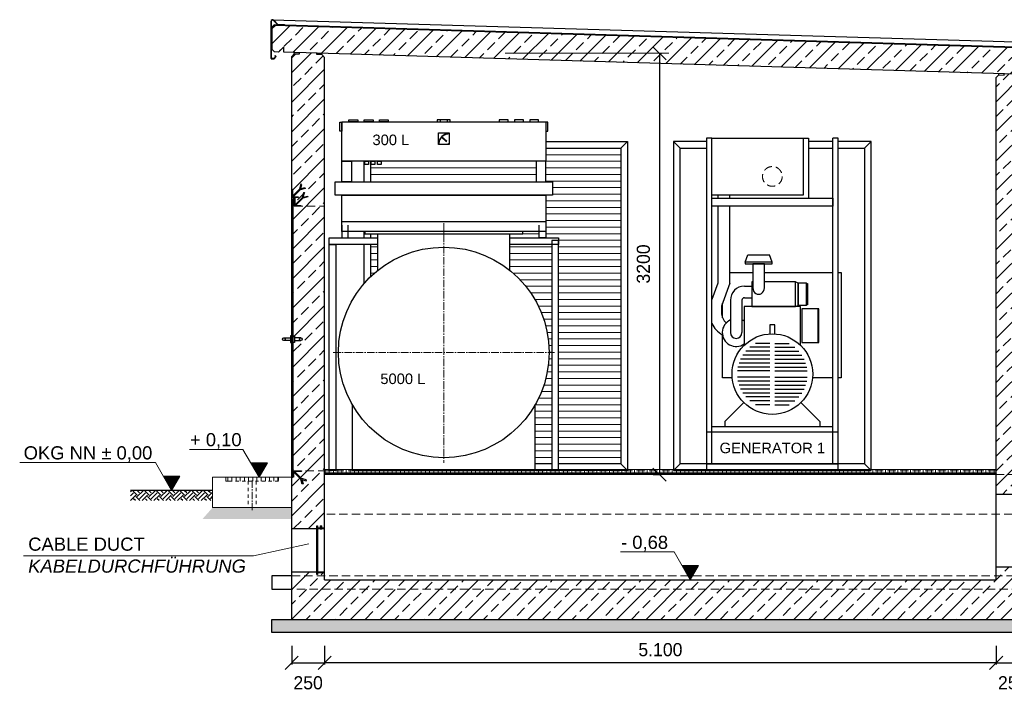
# Model space of a CAD drawing. Header units: millimetres. Extents: x -2065 to 128713, y -54195 to 32418.
# Tile 1 of 61: x -2065 to 5411, y -52186 to -47082. Entities that reach past the tile are written whole.
import ezdxf

# ---------------------------------------------------------------- set-up
doc = ezdxf.new("R2010")
doc.units = ezdxf.units.MM
for name, pattern in [('HIDDEN', [9.525, 6.35, -3.175]), ('JIS_02_1.0', [2, 1, -1]), ('MITTE2', [28.575, 19.05, -3.175, 3.175, -3.175])]:
    doc.linetypes.add(name, pattern=pattern)
for name, color, linetype in [('Aggregate', 253, 'Continuous'), ('Beschriftung', 7, 'Continuous'), ('Generator 1 und 2', 5, 'Continuous'), ('Lagertank', 253, 'Continuous'), ('POL_Bema', 7, 'Continuous')]:
    doc.layers.add(name, color=color, linetype=linetype)
doc.layers.add('Bemaßung', color=7, linetype='Continuous', lineweight=9)
doc.styles.add('LBB3.5M1000', font='isocp.shx', dxfattribs={"height": 3.5})
doc.dimstyles.new('DIN', dxfattribs={"dimtxt": 2.5, "dimasz": 2.5, "dimexe": 1.25, "dimexo": 0.625, "dimtad": 1, "dimtih": 1, "dimdec": 4, "dimdsep": 46, "dimlunit": 6, "dimtxsty": 'Standard', "dimcen": 2.5, "dimadec": 0, "dimazin": 0, "dimtfac": 1, "dimtdec": 4, "dimtmove": 0, "dimatfit": 3, "dimfxl": 0, "dimtvp": 1, "dimtolj": 1, "dimtzin": 0, "dimarcsym": 0})

# ---------------------------------------------------------------- blocks, each defined once
blk = doc.blocks.new('_Oblique')
at = {"layer": 'POL_Bema', "color": 0, "lineweight": -2}
blk.add_line((-0.5, -0.5), (0.5, 0.5), dxfattribs=at)
blk = doc.blocks.new('*D222')
at = {"layer": 'Bemaßung', "color": 0, "lineweight": -2, "transparency": 16777216}
for p, q in [((2792.8, -47337.6), (2792.8, -50539.1)), ((2802.8, -47337.6), (2805.3, -47337.6)), ((2745.9, -50539.1), (2805.3, -50539.1))]:
    blk.add_line(p, q, dxfattribs=at)
at = {"layer": 'DEFPOINTS', "color": 0, "transparency": 16777216}
for p in [(2792.8, -47337.6), (2735.9, -50539.1), (2792.8, -50539.1)]:
    blk.add_point(p, dxfattribs=at)
at = {"layer": 'Bemaßung', "color": 0, "lineweight": -2, "transparency": 16777216, "xscale": 100, "yscale": 100, "zscale": 100}
for p, rotation in [((2792.8, -47337.6), 90), ((2792.8, -50539.1), 270)]:
    blk.add_blockref('_Oblique', p, dxfattribs=dict(at, rotation=rotation))
at = {"layer": 'Bemaßung', "color": 0, "transparency": 16777216, "insert": (2670.9, -48938.3), "char_height": 100, "attachment_point": 5, "rotation": 90}
blk.add_mtext('\\A1;3200', dxfattribs=at)
blk = doc.blocks.new('*D376')
at = {"layer": 'Bemaßung', "color": 0, "lineweight": -2, "transparency": 16777216}
for p, q in [((0, -51839.1), (0, -51982.1)), ((250, -51839.1), (250, -51982.1)), ((0, -51969.6), (250, -51969.6))]:
    blk.add_line(p, q, dxfattribs=at)
at = {"layer": 'DEFPOINTS', "color": 0, "transparency": 16777216}
for p in [(0, -51739.1), (250, -51739.1), (250, -51969.6)]:
    blk.add_point(p, dxfattribs=at)
at = {"layer": 'Bemaßung', "color": 0, "lineweight": -2, "transparency": 16777216, "xscale": 100, "yscale": 100, "zscale": 100, "rotation": 180}
blk.add_blockref('_Oblique', (0, -51969.6), dxfattribs=at)
at = {"layer": 'Bemaßung', "color": 0, "lineweight": -2, "transparency": 16777216, "xscale": 100, "yscale": 100, "zscale": 100}
blk.add_blockref('_Oblique', (250, -51969.6), dxfattribs=at)
at = {"layer": 'Bemaßung', "color": 0, "transparency": 16777216, "insert": (125, -52121.4), "char_height": 100, "attachment_point": 5}
blk.add_mtext('\\A1;250', dxfattribs=at)
blk = doc.blocks.new('*D373')
at = {"layer": 'Bemaßung', "color": 0, "lineweight": -2, "transparency": 16777216}
for p, q in [((250, -51839.1), (250, -51982.1)), ((5350, -51839.1), (5350, -51982.1)), ((5350, -51969.6), (250, -51969.6))]:
    blk.add_line(p, q, dxfattribs=at)
at = {"layer": 'DEFPOINTS', "color": 0, "transparency": 16777216}
for p in [(250, -51739.1), (5350, -51739.1), (250, -51969.6)]:
    blk.add_point(p, dxfattribs=at)
at = {"layer": 'Bemaßung', "color": 0, "lineweight": -2, "transparency": 16777216, "xscale": 100, "yscale": 100, "zscale": 100, "rotation": 180}
blk.add_blockref('_Oblique', (250, -51969.6), dxfattribs=at)
at = {"layer": 'Bemaßung', "color": 0, "lineweight": -2, "transparency": 16777216, "xscale": 100, "yscale": 100, "zscale": 100}
blk.add_blockref('_Oblique', (5350, -51969.6), dxfattribs=at)
at = {"layer": 'Bemaßung', "color": 0, "transparency": 16777216, "insert": (2800, -51869.6), "char_height": 100, "attachment_point": 5}
blk.add_mtext('\\A1;5.100', dxfattribs=at)
blk = doc.blocks.new('*D374')
at = {"layer": 'Bemaßung', "color": 0, "lineweight": -2, "transparency": 16777216}
for p, q in [((5350, -51839.1), (5350, -51982.1)), ((5600, -51839.1), (5600, -51982.1)), ((5350, -51969.6), (5600, -51969.6))]:
    blk.add_line(p, q, dxfattribs=at)
at = {"layer": 'DEFPOINTS', "color": 0, "transparency": 16777216}
for p in [(5350, -51739.1), (5600, -51739.1), (5600, -51969.6)]:
    blk.add_point(p, dxfattribs=at)
at = {"layer": 'Bemaßung', "color": 0, "lineweight": -2, "transparency": 16777216, "xscale": 100, "yscale": 100, "zscale": 100, "rotation": 180}
blk.add_blockref('_Oblique', (5350, -51969.6), dxfattribs=at)
at = {"layer": 'Bemaßung', "color": 0, "lineweight": -2, "transparency": 16777216, "xscale": 100, "yscale": 100, "zscale": 100}
blk.add_blockref('_Oblique', (5600, -51969.6), dxfattribs=at)
at = {"layer": 'Bemaßung', "color": 0, "transparency": 16777216, "insert": (5475, -52121.4), "char_height": 100, "attachment_point": 5}
blk.add_mtext('\\A1;250', dxfattribs=at)

msp = doc.modelspace()

# ---------------------------------------------------------------- hatches: boundary and pattern name
at = {"lineweight": 5}
h = msp.add_hatch(dxfattribs=at)
h.set_pattern_fill('ANSI33', color=256, scale=25)
h.set_pattern_definition([(45, (3e-14, 32), (-112.2532, 112.2532), []), (45, (112.25, 32), (-112.2532, 112.2532), [79.375, -39.6875])])
h.paths.add_polyline_path([(-60, -47328.84255), (-60, -47288.84255), (-100, -47327.64255), (-129.94154, -47326.74431), (-149.93255, -47306.14458), (-149.93255, -47145.40653), (-129.94154, -47126.00626), (12329.94154, -47499.80276), (12349.93255, -47520.40249), (12349.93255, -47681.14053), (12329.94154, -47700.5408), (12300, -47699.64255), (12260, -47658.44255), (12260, -47698.44255)])
h = msp.add_hatch(dxfattribs=at)
h.set_pattern_fill('ANSI33', color=256, scale=25)
h.set_pattern_definition([(45, (5375, -29312.34), (-112.2532, 112.2532), []), (45, (5487.25, -29312.34), (-112.2532, 112.2532), [79.375, -39.6875])])
h.paths.add_polyline_path([(60.27275, -47332.45074), (190.32671, -47336.35236), (190.02698, -47346.34336), (230.00899, -47347.54282), (250, -47368.14255), (250, -50944.14255), (195, -50944.14255), (195, -50929.14255), (190, -50929.14255), (190, -50949.14255), (0, -50949.14255), (0, -47360.64255), (19.99101, -47341.24228), (59.97302, -47342.44174)])
h = msp.add_hatch(dxfattribs=at)
h.set_pattern_fill('ANSI33', color=256, scale=25)
h.set_pattern_definition([(45, (-1500, 0), (-112.2532, 112.2532), []), (45, (-1387.75, 0), (-112.2532, 112.2532), [79.375, -39.6875])])
h.paths.add_polyline_path([(5350, -50689.14255), (5600, -50689.14255), (5600, -47528.64255), (5580.00899, -47508.04282), (5540.02698, -47506.84336), (5540.32671, -47496.85236), (5410.27275, -47492.95074), (5409.97302, -47502.94174), (5369.99101, -47501.74228), (5350, -47521.14255)])
h = msp.add_hatch(dxfattribs=at)
h.set_pattern_fill('ANSI33', color=256, scale=25)
h.paths.add_polyline_path([(12010, -51279.14255), (12010, -51299.14255), (12005, -51299.14255), (12005, -51284.14255), (11950, -51284.14255), (11950, -51339.14255), (5600, -51339.14255), (5600, -51239.14255), (5350, -51239.14255), (5350, -51339.14255), (250, -51339.14255), (250, -51284.14255), (195, -51284.14255), (195, -51299.14255), (190, -51299.14255), (190, -51279.14255), (0, -51279.14255), (0, -51639.14255), (12200, -51639.14255), (12200, -51279.14255)])
h.paths.add_polyline_path([(12200, -47696.64255), (11950, -47689.14255), (11950, -50944.14255), (12005, -50944.14255), (12005, -50929.14255), (12010, -50929.14255), (12010, -50949.14255), (12200, -50949.14255)])
h = msp.add_hatch(dxfattribs=at)
h.set_pattern_fill('ANSI31', color=256)
h.set_pattern_definition([(45, (11322.693, -54167.9128), (-2.245064, 2.245064), [])])
edge = h.paths.add_edge_path()
edge.add_line((50, -48434.14255), (0, -48434.14255))
edge.add_line((0, -48434.14255), (0, -48369.14255))
edge.add_line((0, -48369.14255), (2.5, -48369.14255))
edge.add_arc((2.5, -48371.64255), 2.5, 0, 90, ccw=False)
edge.add_line((5, -48371.64255), (5, -48424.14255))
edge.add_arc((10, -48424.14255), 5, 180, 270)
edge.add_line((10, -48429.14255), (47.5, -48429.14255))
edge.add_arc((47.5, -48431.64255), 2.5, 0, 90, ccw=False)
edge.add_line((50, -48431.64255), (50, -48434.14255))
h = msp.add_hatch(dxfattribs=at)
h.set_pattern_fill('ANSI31', color=256)
h.set_pattern_definition([(45, (-2e-10, -20932.307), (-2.24506403, 2.24506403), [])])
h.paths.add_polyline_path([(10, -50544.14255), (0, -50544.14255), (0, -48444.14255), (10, -48444.14255)])
h = msp.add_hatch(dxfattribs=at)
h.set_pattern_fill('ANSI31', color=256, scale=0.5)
h.set_pattern_definition([(45, (11848.9288, -32962.9177), (-1.12253202, 1.12253202), [])])
h.paths.add_polyline_path([(14, -48434.14255), (14, -48454.14255), (16, -48454.14255), (16, -48434.14255)])
h = msp.add_hatch(dxfattribs=at)
h.set_pattern_fill('ANSI31', color=256, angle=90)
h.set_pattern_definition([(135, (11322.693, -54167.9128), (-2.245064, -2.245064), [])])
edge = h.paths.add_edge_path()
edge.add_line((70, -48499.14255), (20, -48499.14255))
edge.add_line((20, -48499.14255), (20, -48434.14255))
edge.add_line((20, -48434.14255), (22.5, -48434.14255))
edge.add_arc((22.5, -48436.64255), 2.5, 0, 90, ccw=False)
edge.add_line((25, -48436.64255), (25, -48489.14255))
edge.add_arc((30, -48489.14255), 5, 180, 270)
edge.add_line((30, -48494.14255), (67.5, -48494.14255))
edge.add_arc((67.5, -48496.64255), 2.5, 0, 90, ccw=False)
edge.add_line((70, -48496.64255), (70, -48499.14255))
h = msp.add_hatch(dxfattribs=at)
h.set_pattern_fill('ANSI31', color=256, angle=90)
h.set_pattern_definition([(135, (11322.693, -54167.9128), (-2.245064, -2.245064), [])])
edge = h.paths.add_edge_path()
edge.add_line((10, -50559.14255), (10, -50509.14255))
edge.add_line((10, -50509.14255), (75, -50509.14255))
edge.add_line((75, -50509.14255), (75, -50511.64255))
edge.add_arc((72.5, -50511.64255), 2.5, -90, 0, ccw=False)
edge.add_line((72.5, -50514.14255), (20, -50514.14255))
edge.add_arc((20, -50519.14255), 5, 90, 180)
edge.add_line((15, -50519.14255), (15, -50556.64255))
edge.add_arc((12.5, -50556.64255), 2.5, 270, 360, ccw=False)
edge.add_line((12.5, -50559.14255), (10, -50559.14255))
h = msp.add_hatch(dxfattribs=at)
h.set_pattern_fill('ANSI31', color=256, angle=90)
h.paths.add_polyline_path([(5350, -50529.14255), (250, -50529.14255), (250, -50534.14255), (5350, -50534.14255)])
h = msp.add_hatch(dxfattribs=at)
h.set_pattern_fill('NET3', color=256, scale=0.5)
h.paths.add_polyline_path([(250, -50534.14255), (5350, -50534.14255), (5350, -50539.14255), (250, -50539.14255)])
at = {"linetype": 'JIS_02_1.0', "lineweight": 5, "ltscale": 25}
h = msp.add_hatch(dxfattribs=at)
h.set_pattern_fill('ANSI31', color=256, scale=10, angle=45)
h.paths.add_polyline_path([(251, -50529.14255), (5350, -50529.14255), (5350, -50499.14255), (251, -50499.14255)])
h = msp.add_hatch(dxfattribs=at)
h.set_pattern_fill('ANSI31', color=256, scale=10, angle=45)
h.set_pattern_definition([(90, (12500, -50574.143), (-31.75, 5e-15), [])])
h.paths.add_polyline_path([(-101, -50589.14255), (-499, -50589.14255), (-499, -50559.14255), (-101, -50559.14255)])
h = msp.add_hatch()
h.set_pattern_fill('EARTH', color=256, scale=10, angle=45)
h.set_pattern_definition([(45, (-600, -26582.83), (7e-15, 89.80256), [63.5, -63.5]), (45, (-616.84, -26565.99), (7e-15, 89.80256), [63.5, -63.5]), (45, (-633.676, -26549.15), (7e-15, 89.80256), [63.5, -63.5]), (135, (-633.676, -26537.926), (-89.80256, 7e-15), [63.5, -63.5]), (135, (-616.84, -26521.09), (-89.80256, 7e-15), [63.5, -63.5]), (135, (-600, -26504.25), (-89.80256, 7e-15), [63.5, -63.5])])
h.paths.add_polyline_path([(-600, -50659.14255), (-1223.98846, -50659.14255), (-1223.98846, -50736.48562), (-600, -50736.48562)])
at = {"layer": 'Bemaßung', "lineweight": 5}
h = msp.add_hatch(dxfattribs=at)
h.set_pattern_fill('GRAVEL', color=256)
h.set_pattern_definition([(228.0127875, (10968.288, -24805.4278), (-203.20000002, -228.59999999), [3.417214, -338.304836]), (184.969741, (10966.002, -24807.9678), (304.79999988, 25.400001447), [5.864047, -580.54049]), (132.510447, (10960.16, -24808.4758), (254.00000011, -279.3999999), [4.134815, -409.347228]), (267.273689, (10950.254, -24814.8258), (25.400000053, 507.999999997), [5.340045, -528.664374]), (292.833654, (10950, -24820.1598), (-127.00000001, 304.799999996), [5.236337, -518.398077]), (357.273689, (10952.032, -24824.9858), (-507.999999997, 25.400000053), [5.340045, -528.664374]), (37.6942405, (10957.366, -24825.2398), (-330.199999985, -254.00000002), [7.061937, -699.131153]), (72.2553284, (10962.954, -24820.9218), (177.800000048, 558.799999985), [6.667195, -660.052566]), (121.4295656, (10964.986, -24814.5718), (-203.20000003, 330.19999998), [5.35813, -530.455457]), (175.236358, (10962.192, -24809.9998), (279.4, -25.40000004), [6.117133, -299.73937]), (222.3974378, (10956.096, -24809.4918), (-304.79999999, -279.40000001), [7.91078, -783.167725]), (138.814075, (10975.4, -24815.0798), (-177.79999999, 152.40000001), [2.700045, -267.305658]), (171.4692344, (10973.368, -24813.3018), (330.20000001, -50.79999994), [5.13682, -508.54639]), (225, (10968.288, -24812.54), (-4e-15, -25.4), [3.592093, -32.32893]), (203.19859, (10966.51, -24809.4918), (127, 50.8), [1.934413, -191.506224]), (291.80141, (10964.732, -24810.254), (-25.4, 76.2), [2.735656, -134.04753]), (30.963757, (10965.748, -24812.7938), (76.2, 50.8), [4.443197, -143.662982]), (161.56505, (10969.558, -24810.508), (50.8, -25.4), [3.212871, -77.108981]), (16.3895403, (10950, -24810.2538), (254, 76.2), [4.50088, -445.588267]), (70.346176, (10954.318, -24808.9838), (-101.60000001, -279.4), [3.77599, -373.822157]), (293.19859, (10969.558, -24805.4278), (-50.8, 127), [3.8688, -189.571836]), (343.6104597, (10971.082, -24808.9838), (-254.000000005, 76.19999998), [4.50088, -445.588267]), (339.443955, (10950, -24826.0018), (-127, 50.8), [4.340352, -212.677343]), (294.7751406, (10954.064, -24827.5258), (-127.00000015, 279.39999993), [3.636721, -360.035934]), (66.80141, (10969.812, -24830.8278), (50.8, 127), [3.8688, -189.571836]), (17.3540246, (10971.336, -24827.2718), (-330.19999999, -101.60000002), [4.257827, -421.52376]), (69.443955, (10957.366, -24830.8278), (-50.8, -127), [2.170176, -214.84752]), (101.309932, (10968.288, -24830.828), (-25.4, 101.6), [1.295146, -128.21995]), (165.963757, (10968.034, -24829.558), (76.2, -25.4), [5.236337, -99.490546]), (186.009006, (10962.954, -24828.2878), (254, 25.400000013), [4.85267, -480.413649]), (303.690068, (10965.748, -24815.08), (-25.4, 50.8), [3.663239, -87.917764]), (353.1572266, (10967.78, -24818.1278), (431.800000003, -50.799999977), [6.395568, -633.16009]), (60.945396, (10974.13, -24818.8898), (-101.6, -177.8), [2.615082, -258.893923]), (90, (10975.4, -24816.604), (-25.4, 25.4), [1.524, -23.876]), (120.256437, (10962.446, -24827.5258), (101.59999999, -177.80000001), [3.52867, -349.339408]), (48.0127875, (10960.668, -24824.4778), (203.20000002, 228.59999999), [6.834429, -334.887622]), (0, (10965.24, -24819.398), (25.4, 25.4), [6.604, -18.796]), (325.3048465, (10971.844, -24819.3978), (254.0000001, -177.79999986), [4.016096, -397.593167]), (254.054604, (10975.146, -24821.6838), (-25.4, -101.6), [3.69829, -181.2165]), (207.6459754, (10974.13, -24825.2398), (-482.600000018, -253.999999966), [6.02145, -596.124644]), (175.4260787, (10968.796, -24828.0338), (-330.2, 25.4), [6.370295, -630.658465])])
h.paths.add_polyline_path([(-600, -50789.14255), (-677.3385, -50876.17145), (0, -50876.17145), (0, -50789.14255)])
at = {"layer": 'Beschriftung', "lineweight": 5}
h = msp.add_hatch(dxfattribs=at)
h.set_pattern_fill('LINE', color=256, scale=2)
h.set_pattern_definition([(0, (-497.397, -18315.997), (0, 6.35), [])])
h.paths.add_polyline_path([(-247.39693, -50559.14255), (-310.09049, -50450.55412), (-184.70337, -50450.55412)])
h = msp.add_hatch(dxfattribs=at)
h.set_pattern_fill('LINE', color=256, scale=2)
h.set_pattern_definition([(0, (12861.994, -18415.997), (0, 6.35), [])])
h.paths.add_polyline_path([(-911.99423, -50659.14255), (-849.30067, -50550.55412), (-974.68779, -50550.55412)])
h = msp.add_hatch(dxfattribs=at)
h.set_pattern_fill('LINE', color=256, scale=2)
h.set_pattern_definition([(0, (2776.04, -19095.997), (0, 6.35), [])])
h.paths.add_polyline_path([(3026.04016, -51339.14255), (2963.3466, -51230.55412), (3088.73373, -51230.55412)])
h = msp.add_hatch(dxfattribs=at)
h.set_pattern_fill('BETON_UNBEWEHRT', color=256, scale=200, angle=90, pattern_type=2)
h.set_pattern_definition([(135, (2e-15, 35.355), (-35.35534, -35.35534), [25, -12.5])])
h.paths.add_polyline_path([(12350, -51639.14255), (-150, -51639.14255), (-150, -51739.14255), (12350, -51739.14255)])

# ---------------------------------------------------------------- linework, layer by layer
for p, q in [((-144.93308, -47081.88932), (12349.93255, -47456.73529)), ((-154.93308, -47143.29193), (-131.90578, -47120.94509)), ((-129.94154, -47126.00626), (-149.93255, -47145.40653)), ((-149.93255, -47145.40653), (-149.93255, -47306.14458)), ((12349.93255, -47495.40024), (-131.90578, -47120.94509)), ((12329.94154, -47499.80276), (-129.94154, -47126.00626)), ((-54.91808, -47121.25382), (12349.93255, -47493.39934)), ((-149.93255, -47306.14458), (-154.93308, -47306.14458)), ((-149.93255, -47306.14458), (-129.94154, -47326.74431)), ((-100, -47327.64255), (-129.94154, -47326.74431)), ((-60, -47288.84255), (-100, -47327.64255)), ((-60, -47328.84255), (-60, -47288.84255)), ((12260, -47698.44255), (-60, -47328.84255)), ((19.99101, -47341.24228), (0, -47360.64255)), ((0, -51639.14255), (0, -47360.64255)), ((19.99101, -47341.24228), (20.29074, -47331.25128)), ((19.99101, -47341.24228), (59.97302, -47342.44174)), ((59.97302, -47342.44174), (60.27275, -47332.45074)), ((190.02698, -47346.34336), (190.32671, -47336.35236)), ((230.00899, -47347.54282), (190.02698, -47346.34336)), ((230.00899, -47347.54282), (230.30872, -47337.55182)), ((250, -47368.14255), (230.00899, -47347.54282)), ((250, -51339.14255), (250, -47368.14255)), ((5369.99101, -47501.74228), (5350, -47521.14255)), ((5350, -51339.14255), (5350, -47521.14255)), ((5369.99101, -47501.74228), (5370.29074, -47491.75128)), ((5369.99101, -47501.74228), (5409.97302, -47502.94174)), ((5409.97302, -47502.94174), (5410.27275, -47492.95074)), ((2550, -48008.00016), (2500, -48058.00016)), ((2950, -48058.00016), (2900, -48008.00016)), ((4350, -48058.00016), (4400, -48008.00016)), ((2500, -50458.00016), (2550, -50508.00016)), ((2950, -50458.00016), (2900, -50508.00016)), ((4350, -50458.00016), (4400, -50508.00016)), ((0, -50559.14255), (10, -50559.14255)), ((-600, -50659.14255), (-1223.98846, -50659.14255)), ((250, -51339.14255), (5350, -51339.14255))]:
    msp.add_line(p, q)
at = {"lineweight": 13}
for p, q in [((1929.99997, -48108.00016), (2500, -48108.00016)), ((600, -48158.00016), (604.06621, -48158.00016)), ((600, -48208.00016), (1856.33147, -48208.00016)), ((631.99069, -48158.00016), (651.52858, -48158.00016)), ((679.45306, -48158.00016), (1856.33147, -48158.00016)), ((1929.99997, -48158.00016), (2500, -48158.00016)), ((1929.99997, -48208.00016), (2500, -48208.00016)), ((600, -48258.00016), (1856.33147, -48258.00016)), ((1929.99997, -48258.00016), (2500, -48258.00016)), ((1929.99997, -48308.00016), (2500, -48308.00016)), ((1979.99997, -48358.00016), (2500, -48358.00016)), ((1979.99997, -48408.00016), (2500, -48408.00016)), ((1929.99997, -48458.00016), (2500, -48458.00016)), ((1929.99997, -48508.00016), (2500, -48508.00016)), ((1929.99997, -48558.00016), (2500, -48558.00016)), ((1929.99997, -48608.00016), (2500, -48608.00016)), ((1929.99997, -48658.00016), (2500, -48658.00016)), ((1754.99997, -48708.00016), (1879.99997, -48708.00016)), ((1929.99997, -48708.00016), (2500, -48708.00016)), ((600, -48808.00016), (654.99997, -48808.00016)), ((1654.99997, -48808.00016), (1974.99995, -48808.00016)), ((2024.99995, -48758.00016), (2500, -48758.00016)), ((2024.99995, -48808.00016), (2500, -48808.00016)), ((600, -48858.00016), (654.99997, -48858.00016)), ((1654.99997, -48858.00016), (1974.99995, -48858.00016)), ((2024.99995, -48858.00016), (2500, -48858.00016)), ((600, -48908.00016), (654.99997, -48908.00016)), ((600, -48958.00016), (654.99997, -48958.00016)), ((1654.99997, -48908.00016), (1974.99995, -48908.00016)), ((1654.99997, -48958.00016), (1974.99995, -48958.00016)), ((2024.99995, -48908.00016), (2500, -48908.00016)), ((2024.99995, -48958.00016), (2500, -48958.00016)), ((600, -49008.00016), (628.47106, -49008.00016)), ((1681.52888, -49008.00016), (1974.99995, -49008.00016)), ((2024.99995, -49008.00016), (2500, -49008.00016)), ((1733.75973, -49058.00016), (1974.99995, -49058.00016)), ((1777.64997, -49108.00016), (1974.99995, -49108.00016)), ((2024.99995, -49058.00016), (2500, -49058.00016)), ((2024.99995, -49108.00016), (2500, -49108.00016)), ((1814.86601, -49158.00016), (1974.99995, -49158.00016)), ((2024.99995, -49158.00016), (2500, -49158.00016)), ((1846.48631, -49208.00016), (1974.99995, -49208.00016)), ((1873.25029, -49258.00016), (1974.99995, -49258.00016)), ((2024.99995, -49208.00016), (2500, -49208.00016)), ((2024.99995, -49258.00016), (2500, -49258.00016)), ((1895.68457, -49308.00016), (1974.99995, -49308.00016)), ((2024.99995, -49308.00016), (2500, -49308.00016)), ((1914.1731, -49358.00016), (1974.99995, -49358.00016)), ((1928.99868, -49408.00016), (1974.99995, -49408.00016)), ((2024.99995, -49358.00016), (2500, -49358.00016)), ((2024.99995, -49408.00016), (2500, -49408.00016)), ((1940.36878, -49458.00016), (1974.99995, -49458.00016)), ((2024.99995, -49458.00016), (2500, -49458.00016)), ((1948.43197, -49508.00016), (1974.99995, -49508.00016)), ((1953.28845, -49558.00016), (1974.99995, -49558.00016)), ((2024.99995, -49508.00016), (2500, -49508.00016)), ((2024.99995, -49558.00016), (2500, -49558.00016)), ((1954.99664, -49608.00016), (1974.99995, -49608.00016)), ((2024.99995, -49608.00016), (2500, -49608.00016)), ((1949.01193, -49708.00016), (1974.99995, -49708.00016)), ((1953.57672, -49658.00016), (1974.99995, -49658.00016)), ((2024.99995, -49658.00016), (2500, -49658.00016)), ((2024.99995, -49708.00016), (2500, -49708.00016)), ((1941.24749, -49758.00016), (1974.99995, -49758.00016)), ((2024.99995, -49758.00016), (2500, -49758.00016)), ((1915.68748, -49858.00016), (1974.99995, -49858.00016)), ((1930.18725, -49808.00016), (1974.99995, -49808.00016)), ((2024.99995, -49808.00016), (2500, -49808.00016)), ((2024.99995, -49858.00016), (2500, -49858.00016)), ((1897.5467, -49908.00016), (1974.99995, -49908.00016)), ((2024.99995, -49908.00016), (2500, -49908.00016)), ((1849.14403, -50008.00016), (1974.99995, -50008.00016)), ((1875.48995, -49958.00016), (1974.99995, -49958.00016)), ((2024.99995, -49958.00016), (2500, -49958.00016)), ((2024.99995, -50008.00016), (2500, -50008.00016)), ((1849.99997, -50058.00016), (1974.99995, -50058.00016)), ((2024.99995, -50058.00016), (2500, -50058.00016)), ((1849.99997, -50108.00016), (1974.99995, -50108.00016)), ((1849.99997, -50158.00016), (1974.99995, -50158.00016)), ((2024.99995, -50108.00016), (2500, -50108.00016)), ((2024.99995, -50158.00016), (2500, -50158.00016)), ((1849.99997, -50208.00016), (1974.99995, -50208.00016)), ((2024.99995, -50208.00016), (2500, -50208.00016)), ((1849.99997, -50258.00016), (1974.99995, -50258.00016)), ((1849.99997, -50308.00016), (1974.99995, -50308.00016)), ((2024.99995, -50258.00016), (2500, -50258.00016)), ((2024.99995, -50308.00016), (2500, -50308.00016)), ((1849.99997, -50358.00016), (1974.99995, -50358.00016)), ((2024.99995, -50358.00016), (2500, -50358.00016)), ((1849.99997, -50408.00016), (1974.99995, -50408.00016)), ((2024.99995, -50408.00016), (2500, -50408.00016))]:
    msp.add_line(p, q, dxfattribs=at)
at = {"lineweight": 50}
for p, q in [((13.94262, -48444.14255), (13.94262, -48454.14255)), ((16.1451, -48454.14255), (19.93771, -48454.14255))]:
    msp.add_line(p, q, dxfattribs=at)
at = {"linetype": 'HIDDEN', "lineweight": 18, "ltscale": 10}
for p, q in [((20, -48499.14255), (250, -48499.14255)), ((10, -50509.14255), (250, -50509.14255)), ((5350, -50509.11958), (250, -50509.11958)), ((5600, -50539.14255), (250, -50539.14255)), ((11950, -50839.14255), (250, -50839.14255)), ((0, -51309.14255), (12200, -51309.14255)), ((12200, -51409.14255), (0, -51409.14255))]:
    msp.add_line(p, q, dxfattribs=at)
at = {"linetype": 'MITTE2', "lineweight": 18, "ltscale": 3}
for p, q in [((1154.99997, -48628.96743), (1154.99997, -50450.12259)), ((315.17918, -49610.3018), (1994.82077, -49610.3018))]:
    msp.add_line(p, q, dxfattribs=at)
at = {"linetype": 'JIS_02_1.0', "lineweight": 5, "ltscale": 25}
for p, q in [((-500, -50559.14255), (-500, -50589.14255)), ((-500, -50589.14255), (-470, -50589.14255)), ((-330.15, -50589.14255), (-330.15, -50789.14255)), ((-269.85, -50589.14255), (-269.85, -50789.14255)), ((-100, -50589.14255), (-130, -50589.14255)), ((-100, -50559.14255), (-100, -50589.14255))]:
    msp.add_line(p, q, dxfattribs=at)
at = {"linetype": 'MITTE2', "lineweight": 5, "ltscale": 3}
msp.add_line((-300, -50583.02449), (-300, -50808.15975), dxfattribs=at)
at = {"lineweight": 5}
for p, q in [((215.89181, -50949.14255), (215.89181, -50953.42974)), ((215.89181, -50949.14255), (229.10819, -50949.14255)), ((217.0498, -50954.03763), (215.89181, -50953.42974)), ((217.04965, -50954.03751), (227.95096, -50954.03751)), ((217.2546, -50929.08761), (217.2546, -50944.14255)), ((226.4954, -50927.83761), (218.5046, -50927.83761)), ((219.00626, -50931.64255), (219.87805, -50931.13922)), ((219.00626, -50949.14255), (219.00626, -50931.64255)), ((219.00626, -50931.64255), (225.99374, -50931.64255)), ((219.38821, -50949.14255), (219.38821, -50953.33857)), ((222.5, -50929.02892), (219.87805, -50930.5427)), ((219.87805, -50930.5427), (219.87805, -50949.14255)), ((219.87805, -50931.13922), (225.12195, -50931.13922)), ((222.5, -50929.02892), (225.12195, -50930.5427)), ((225.12195, -50930.5427), (225.12195, -50949.14255)), ((225.99374, -50931.64255), (225.12195, -50931.13922)), ((225.61179, -50949.14255), (225.61179, -50953.33857)), ((225.99374, -50949.14255), (225.99374, -50931.64255)), ((227.7454, -50944.14255), (227.7454, -50929.08761)), ((227.9509, -50954.03763), (229.10819, -50953.43008)), ((229.10819, -50949.14255), (229.10819, -50953.43008))]:
    msp.add_line(p, q, dxfattribs=at)
at = {"linetype": 'MITTE2', "lineweight": 18, "ltscale": 0.2}
msp.add_line((222.5, -50925.8549), (222.5, -50955.91217), dxfattribs=at)
for points in [[(-120.79095, -47362.4555), (-134.93308, -47376.59764), (-154.93308, -47376.59764), (-154.93308, -47093.88932, -0.679078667), (-137.65316, -47087.03347), (-104.95557, -47121.75359), (-54.97805, -47123.25292), (-54.91808, -47121.25382), (-104.06754, -47119.77933), (-136.19717, -47085.6623, 0.679078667), (-156.93308, -47093.88932), (-156.93308, -47378.59764), (-134.10466, -47378.59764), (-117.96252, -47362.4555), (-126.4478, -47353.97022), (-127.86202, -47355.38443)], [(50, -48434.14255), (0, -48434.14255), (0, -48369.14255), (2.5, -48369.14255, -0.4142135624), (5, -48371.64255), (5, -48424.14255, 0.4142135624), (10, -48429.14255), (47.5, -48429.14255, -0.4142135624), (50, -48431.64255)], [(70, -48499.14255), (20, -48499.14255), (20, -48434.14255), (22.5, -48434.14255, -0.4142135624), (25, -48436.64255), (25, -48489.14255, 0.4142135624), (30, -48494.14255), (67.5, -48494.14255, -0.4142135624), (70, -48496.64255)], [(10, -50559.14255), (10, -50509.14255), (75, -50509.14255), (75, -50511.64255, -0.4142135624), (72.5, -50514.14255), (20, -50514.14255, 0.4142135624), (15, -50519.14255), (15, -50556.64255, -0.4142135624), (12.5, -50559.14255)]]:
    msp.add_lwpolyline(points, format="xyb", close=True)
for points in [[(1929.99997, -48008.00016), (2550, -48008.00016), (2550, -50508.00016), (550, -50508.00016)], [(1929.99997, -48058.00016), (2500, -48058.00016), (2500, -50458.00016), (2024.99995, -50458.00016)], [(3150, -48008.00016), (2900, -48008.00016), (2900, -50508.00016), (4400, -50508.00016), (4400, -48008.00016), (4150, -48008.00016)], [(4150, -48058.00016), (4350, -48058.00016), (4350, -50458.00016), (2950, -50458.00016), (2950, -48058.00016), (3150, -48058.00016)], [(550, -48313.47506), (550, -48156.95216)], [(600, -48313.47506), (600, -48156.95216)], [(65.72274, -48372.66246), (8.58579, -48429.79941), (4.34315, -48425.55677), (60.34328, -48369.55663)], [(65.72274, -48372.66246), (76.28355, -48333.24897), (70.48799, -48331.69605), (60.34328, -48369.55663)], [(67.27565, -48366.8669), (100.89358, -48357.85901), (102.4465, -48363.65456), (64.58592, -48373.79927)], [(85.72274, -48437.66246), (28.58579, -48494.79941), (24.34315, -48490.55677), (80.34328, -48434.55663)], [(85.72274, -48437.66246), (96.28355, -48398.24897), (90.48799, -48396.69605), (80.34328, -48434.55663)], [(87.27565, -48431.8669), (120.89358, -48422.85901), (122.4465, -48428.65456), (84.58592, -48438.79927)], [(550, -48740.30183), (550, -48690.30183)], [(600, -48740.30183), (600, -48710.30183)], [(550, -49086.8756), (550, -48790.30183)], [(600, -49034.1291), (600, -48790.30183)], [(-59.79319, -49499.14255), (-9.79319, -49499.14255), (-9.79319, -49519.14255), (-59.79319, -49519.14255)], [(70.20681, -49499.14255), (20.20681, -49499.14255), (20.20681, -49519.14255), (70.20681, -49519.14255)], [(1974.99995, -50458.00016), (1849.99997, -50458.00016)], [(71.48009, -50574.86529), (14.34315, -50517.72834), (18.58579, -50513.4857), (74.58592, -50569.48584)], [(77.27565, -50576.4182), (86.28355, -50610.03614), (80.48799, -50611.58905), (70.34328, -50573.72848)], [(71.48009, -50574.86529), (110.89358, -50585.4261), (112.4465, -50579.63055), (74.58592, -50569.48584)], [(5600, -50689.14255), (5350, -50689.14255)], [(0, -50949.14255), (190, -50949.14255)], [(195, -50944.14255), (250, -50944.14255)], [(195, -50949.14255), (250, -50949.14255)], [(190, -51279.14255), (0, -51279.14255)], [(250, -51279.14255), (195, -51279.14255)], [(250, -51284.14255), (195, -51284.14255)], [(5350, -51239.14255), (5600, -51239.14255)], [(-5, -51309.14255), (-150, -51309.14255), (-150, -51409.14255), (0, -51409.14255)]]:
    msp.add_lwpolyline(points)
for points in [[(10, -50544.14255), (0, -50544.14255), (0, -48444.14255), (10, -48444.14255)], [(14, -48434.14255), (14, -48454.14255), (16, -48454.14255), (16, -48434.14255)], [(-9.79319, -49534.14255), (0.20681, -49534.14255), (0.20681, -49484.14255), (-9.79319, -49484.14255)], [(20.20681, -49534.14255), (10.20681, -49534.14255), (10.20681, -49484.14255), (20.20681, -49484.14255)], [(5350, -50529.14255), (250, -50529.14255), (250, -50534.14255), (5350, -50534.14255)], [(250, -50534.14255), (5350, -50534.14255), (5350, -50539.14255), (250, -50539.14255)], [(195, -51299.14255), (190, -51299.14255), (190, -50929.14255), (195, -50929.14255)], [(-150, -51639.14255), (12350, -51639.14255), (12350, -51739.14255), (-150, -51739.14255)]]:
    msp.add_lwpolyline(points, close=True)
at = {"lineweight": 50}
msp.add_lwpolyline([(16, -48444.14255), (19.93771, -48444.14255), (19.93771, -48458.77529), (16, -48458.77529)], dxfattribs=at)
at = {"lineweight": 18}
msp.add_lwpolyline([(251, -50529.14255), (5350, -50529.14255), (5350, -50499.14255), (251, -50499.14255)], close=True, dxfattribs=at)
at = {"lineweight": 5}
msp.add_lwpolyline([(0, -50789.14255), (-600, -50789.14255), (-600, -50559.14255), (0, -50559.14255)], close=True, dxfattribs=at)
at = {"linetype": 'JIS_02_1.0', "lineweight": 5, "ltscale": 25}
msp.add_lwpolyline([(-101, -50589.14255), (-499, -50589.14255), (-499, -50559.14255), (-101, -50559.14255)], close=True, dxfattribs=at)
for centre in [(-59.79319, -49509.14255), (70.20681, -49509.14255)]:
    msp.add_circle(centre, 10)
at = {"lineweight": 5}
for centre, radius, start, end in [((217.64001, -50951.4306), 2.58733, 227.503066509, 312.50257014), ((218.5046, -50929.08761), 1.25, 90, 180), ((222.5, -50947.07618), 6.99279, 243.575068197, 296.424924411), ((227.36069, -50951.4306), 2.58733, 227.497459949, 312.4969635), ((226.4954, -50929.08761), 1.25, 0, 90)]:
    msp.add_arc(centre, radius, start, end, dxfattribs=at)
at = {"lineweight": 50}
msp.add_spline([(13.94262, -48449.14255), (11.21837, -48449.56373), (10.50862, -48451.16127), (10.08719, -48453.49104), (10.53079, -48455.13297), (12.06125, -48457.30739), (14.30145, -48457.08545), (15.65444, -48455.57668), (16.18678, -48453.93475), (16.12021, -48448.52095), (16.03148, -48444.12773)], degree=3, dxfattribs=at)
at = {"layer": 'Aggregate'}
for p, q in [((3884, -47983.00016), (3924, -47983.00016)), ((3924, -47983.00016), (3924, -48439.04126)), ((3442.88091, -48924.82866), (3463.53398, -48868.0848)), ((3463.53398, -48868.0848), (3627.57731, -48868.0848)), ((3648.23039, -48924.82866), (3627.57731, -48868.0848)), ((3235.38892, -49084.24175), (3190, -49208.94678)), ((3327.17552, -49084.24175), (3263.52069, -49259.13196)), ((3437.76797, -49107.00826), (3495.00048, -49107.00826)), ((3825.5165, -49075.00396), (3847.32291, -49080.84697)), ((3847.32291, -49080.84697), (3847.32291, -49254.5921)), ((3906.82237, -49080.84697), (3912.86964, -49086.89423)), ((3437.76797, -49194.99249), (3495.00048, -49194.99249)), ((3263.52069, -49259.13196), (3263.52069, -49308.12206)), ((3331.57256, -49213.20367), (3331.57256, -49459.79317)), ((3419.55679, -49213.20367), (3419.55679, -49459.79317)), ((3825.5165, -49260.43511), (3847.32291, -49254.5921)), ((3906.82237, -49254.5921), (3912.86964, -49248.54484)), ((3994.59931, -49278.85703), (3994.59931, -49534.83266)), ((3631.31055, -49541.7084), (3521.79941, -49541.7084)), ((3668.68945, -49541.7084), (3778.20059, -49541.7084)), ((3631.31055, -49631.45863), (3425.71744, -49631.45863)), ((3631.31055, -49601.54189), (3448.001, -49601.54189)), ((3631.31055, -49571.62514), (3478.20214, -49571.62514)), ((3668.68945, -49571.62514), (3821.79786, -49571.62514)), ((3668.68945, -49601.54189), (3851.999, -49601.54189)), ((3668.68945, -49631.45863), (3874.28256, -49631.45863)), ((3631.31055, -49691.29212), (3397.15473, -49691.29212)), ((3631.31055, -49661.37538), (3409.1438, -49661.37538)), ((3668.68945, -49661.37538), (3890.8562, -49661.37538)), ((3668.68945, -49691.29212), (3902.84527, -49691.29212)), ((3631.31055, -49751.12561), (3384.67246, -49751.12561)), ((3631.31055, -49721.20887), (3389.1174, -49721.20887)), ((3668.68945, -49721.20887), (3910.8826, -49721.20887)), ((3668.68945, -49751.12561), (3915.32754, -49751.12561)), ((3631.31055, -49799.39167), (3384.67246, -49799.39167)), ((3631.31055, -49829.30842), (3389.1174, -49829.30842)), ((3631.31055, -49859.22516), (3397.15473, -49859.22516)), ((3668.68945, -49799.39167), (3915.32754, -49799.39167)), ((3668.68945, -49829.30842), (3910.8826, -49829.30842)), ((3668.68945, -49859.22516), (3902.84527, -49859.22516)), ((3631.31055, -49889.14191), (3409.1438, -49889.14191)), ((3631.31055, -49919.05865), (3425.71744, -49919.05865)), ((3668.68945, -49889.14191), (3890.8562, -49889.14191)), ((3668.68945, -49919.05865), (3874.28256, -49919.05865)), ((3433.37257, -49991.88607), (3289.54009, -50135.71855)), ((3631.31055, -49948.9754), (3448.001, -49948.9754)), ((3631.31055, -49978.89214), (3478.20214, -49978.89214)), ((3631.31055, -50008.80889), (3521.79941, -50008.80889)), ((3668.68945, -49948.9754), (3851.999, -49948.9754)), ((3668.68945, -49978.89214), (3821.79786, -49978.89214)), ((3668.68945, -50008.80889), (3778.20059, -50008.80889)), ((3866.62743, -49991.88607), (4010.45991, -50135.71855)), ((3289.54009, -50135.71855), (3289.54009, -50175.97507)), ((4010.45991, -50135.71855), (4010.45991, -50175.97507)), ((4110, -50175.97507), (3190, -50175.97507))]:
    msp.add_line(p, q, dxfattribs=at)
for points in [[(3190, -48018.00016), (3190, -47983.00016), (3150, -47983.00016), (3150, -50508.00016)], [(3190, -47983.00016), (3190, -47983.00016), (3884, -47983.00016), (3884, -47983.00016)], [(3884, -47983.00016), (3884, -48414.15791), (3190, -48414.15791), (3190, -47983.00016)], [(4110, -50458.00016), (4110, -47983.00016)], [(4150, -50508.00016), (4150, -47983.00016), (4110, -47983.00016), (4110, -47983.00016)], [(4110, -48008.00016), (3924, -48008.00016)], [(3924, -48058.00016), (4110, -48058.00016)], [(3190, -50458.00016), (3190, -48078.00016)], [(3327.17552, -48439.04126), (3327.17552, -48414.15791), (3235.38892, -48414.15791), (3235.38892, -48439.04126)], [(3235.38892, -48499.04126), (3235.38892, -49084.24175)], [(3327.17552, -49084.24175), (3327.17552, -48499.04126)], [(3589.2168, -49120.494), (3589.2168, -48937.46299), (3501.8945, -48937.46299), (3501.8945, -49120.494)], [(3327.17552, -49003.00016), (3501.8945, -49003.00016)], [(3589.2168, -49003.00016), (4110, -49003.00016)], [(4150, -49003.00016), (4172, -49003.00016), (4172, -49803.00016), (4150, -49803.00016)], [(3501.8945, -49075.00396), (3495.00048, -49075.00396), (3495.00048, -49260.43511), (3825.5165, -49260.43511), (3825.5165, -49075.00396), (3589.2168, -49075.00396)], [(3272, -49348.42049), (3272, -49235.83524)], [(3863.85485, -49555.89367), (3863.85485, -49260.43511), (3436.14515, -49260.43511), (3436.14515, -49555.89367)], [(3669.70346, -49469.53547), (3669.70346, -49399.93834), (3630.29654, -49399.93834), (3630.29654, -49469.53547)], [(3344.90117, -49803.00016), (3272, -49803.00016), (3272, -49480.63117)], [(4110, -49803.00016), (3955.09883, -49803.00016)], [(4110, -49803.00016), (3955.09883, -49803.00016)]]:
    msp.add_lwpolyline(points, dxfattribs=at)
for points in [[(3190, -48439.04126), (4110, -48439.04126), (4110, -48499.04126), (3190, -48499.04126)], [(3442.88091, -48937.46299), (3648.23039, -48937.46299), (3648.23039, -48924.82866), (3442.88091, -48924.82866)], [(3847.32291, -49080.84697), (3906.82237, -49080.84697), (3906.82237, -49254.5921), (3847.32291, -49254.5921)], [(3912.86964, -49086.89423), (3916.65808, -49086.89423), (3916.65808, -49248.54484), (3912.86964, -49248.54484)], [(3873.85578, -49534.83266), (4001.8886, -49534.83266), (4001.8886, -49278.85703), (3873.85578, -49278.85703)], [(3150, -50458.00016), (4150, -50458.00016), (4150, -50215.97507), (3150, -50215.97507)]]:
    msp.add_lwpolyline(points, close=True, dxfattribs=at)
at = {"layer": 'Aggregate', "linetype": 'HIDDEN', "lineweight": 18, "ltscale": 10}
msp.add_circle((3650, -48273.00016), 75, dxfattribs=at)
at = {"layer": 'Aggregate'}
msp.add_circle((3650, -49775.25864), 306.35745, dxfattribs=at)
for centre, radius, start, end in [((3437.76797, -49213.20367), 106.19541, 90, 180), ((3437.76797, -49213.20367), 18.21118, 90, 180), ((3363.52069, -49308.12206), 100, 180, 230.812017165), ((3363.52069, -49308.12206), 191.7866, 205.209130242, 241.22882507), ((3375.56467, -49459.79317), 105.64026, 114.609607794, 304.991868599), ((3375.56467, -49459.79317), 105.64026, 55.008131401, 65.390392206), ((3375.56467, -49459.79317), 43.99212, 180, 0)]:
    msp.add_arc(centre, radius, start, end, dxfattribs=at)
msp.add_ellipse((3545.55565, -49120.494), major_axis=(0, -48.19442), ratio=0.905937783, start_param=4.7123889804, end_param=7.853981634, dxfattribs=at)
at = {"layer": 'Bemaßung'}
msp.add_line((2863.35419, -47337.55182), (1621.59234, -47337.55182), dxfattribs=at)
at = {"layer": 'Beschriftung', "lineweight": 5}
for p, q in [((-369.92876, -50346.9112), (-775.51441, -50346.9112)), ((-247.39693, -50559.14255), (-369.92876, -50346.9112)), ((-1034.52606, -50446.9112), (-2065.37932, -50446.9112)), ((-911.99423, -50659.14255), (-1034.52606, -50446.9112)), ((-310.09049, -50450.55412), (-184.70337, -50450.55412)), ((-184.70337, -50450.55412), (-247.39693, -50559.14255)), ((-974.68779, -50550.55412), (-849.30067, -50550.55412)), ((-849.30067, -50550.55412), (-911.99423, -50659.14255)), ((-290.87165, -51154.93813), (130.38457, -51065.96425)), ((2903.50834, -51126.9112), (2497.92269, -51126.9112)), ((3026.04016, -51339.14255), (2903.50834, -51126.9112)), ((-2037.37589, -51154.93813), (-290.87165, -51154.93813)), ((2963.3466, -51230.55412), (3088.73373, -51230.55412)), ((3088.73373, -51230.55412), (3026.04016, -51339.14255))]:
    msp.add_line(p, q, dxfattribs=at)
at = {"layer": 'Generator 1 und 2'}
for p, q in [((379.99997, -48740.30183), (429.99997, -48740.30183)), ((1929.99997, -48740.30183), (1879.99997, -48740.30183))]:
    msp.add_line(p, q, dxfattribs=at)
at = {"layer": 'Lagertank'}
for p, q in [((1128.50707, -47843.7071), (1128.50707, -47859.30183)), ((1181.49287, -47843.7071), (1181.49287, -47859.30183)), ((1121.80903, -47997.52933), (1126.15407, -47999.11079)), ((1124.32914, -47991.44524), (1128.51982, -47993.39939)), ((1127.36993, -47985.60395), (1131.37434, -47987.9159)), ((1130.90824, -47980.04991), (1134.69592, -47982.70207)), ((1134.91716, -47974.82539), (1138.45927, -47977.79757)), ((1139.36617, -47969.97015), (1142.63576, -47973.23974)), ((1144.22141, -47965.52114), (1147.19359, -47969.06325)), ((1149.44593, -47961.51222), (1152.09809, -47965.2999)), ((1154.99997, -47957.97391), (1157.31192, -47961.97832)), ((1160.84126, -47954.93312), (1162.79541, -47959.1238)), ((1166.92535, -47952.41301), (1168.50682, -47956.75805)), ((1173.20593, -47950.43276), (1174.40268, -47954.89909)), ((1179.63519, -47949.00742), (1180.43812, -47953.56107)), ((1186.16422, -47948.14786), (1186.56722, -47952.75416)), ((1192.74332, -47952.4845), (1192.74332, -47947.86061)), ((1192.74332, -47947.86061), (1192.74332, -47952.4845)), ((1117.25663, -48023.3473), (1121.88052, -48023.3473)), ((1117.54388, -48016.7682), (1122.15018, -48017.1712)), ((1118.40344, -48010.23917), (1122.95709, -48011.0421)), ((1119.82878, -48003.8099), (1124.29512, -48005.00666)), ((379.99997, -48614.46764), (1929.99997, -48614.46764)), ((379.99997, -48642.965), (379.99997, -48740.30183)), ((429.99997, -48740.30183), (429.99997, -48642.965)), ((1879.99997, -48740.30183), (1879.99997, -48642.965)), ((1929.99997, -48642.965), (1929.99997, -48740.30183)), ((654.99997, -48985.80204), (654.99997, -48710.30183)), ((1654.99997, -48710.30183), (1654.99997, -48985.80204))]:
    msp.add_line(p, q, dxfattribs=at)
for points in [[(502.43736, -47859.30183), (434.93425, -47859.30183), (434.93425, -47843.7071), (502.43736, -47843.7071)], [(618.17764, -47859.30183), (550.67452, -47859.30183), (550.67452, -47843.7071), (618.17764, -47843.7071)], [(733.91791, -47859.30183), (666.41479, -47859.30183), (666.41479, -47843.7071), (733.91791, -47843.7071)], [(1105.44024, -47859.30183), (1204.55971, -47859.30183), (1204.55971, -47843.7071), (1105.44024, -47843.7071)], [(1576.08204, -47859.30183), (1643.58515, -47859.30183), (1643.58515, -47843.7071), (1576.08204, -47843.7071)], [(1691.82231, -47859.30183), (1759.32543, -47859.30183), (1759.32543, -47843.7071), (1691.82231, -47843.7071)], [(1807.56258, -47859.30183), (1875.0657, -47859.30183), (1875.0657, -47843.7071), (1807.56258, -47843.7071)], [(379.99997, -47861.3786), (379.99997, -47928.88171), (364.40525, -47928.88171), (364.40525, -47861.3786)], [(1929.99997, -47861.3786), (1929.99997, -47928.88171), (1945.5947, -47928.88171), (1945.5947, -47861.3786)], [(1114.68687, -47941.94676), (1195.31308, -47941.94676), (1195.31308, -48029.26114), (1114.68687, -48029.26114)], [(379.99997, -48156.95216), (453.66848, -48156.95216), (453.66848, -48313.47506), (379.99997, -48313.47506)], [(556.60384, -48156.95216), (584.52832, -48156.95216), (584.52832, -48183.1221), (556.60384, -48183.1221)], [(604.06621, -48156.95216), (631.99069, -48156.95216), (631.99069, -48183.1221), (604.06621, -48183.1221)], [(651.52858, -48156.95216), (679.45306, -48156.95216), (679.45306, -48183.1221), (651.52858, -48183.1221)], [(1929.99997, -48156.95216), (1856.33147, -48156.95216), (1856.33147, -48313.47506), (1929.99997, -48313.47506)], [(329.99997, -48313.47506), (1979.99997, -48313.47506), (1979.99997, -48415.00012), (329.99997, -48415.00012)], [(379.99997, -48415.00012), (1929.99997, -48415.00012), (1929.99997, -48690.30183), (379.99997, -48690.30183)], [(554.99997, -48710.30183), (1754.99997, -48710.30183), (1754.99997, -48690.30183), (554.99997, -48690.30183)], [(285, -48790.30183), (335, -48790.30183), (335, -50508.00016), (285, -50508.00016)], [(2024.99995, -48760.30183), (1974.99995, -48760.30183), (1974.99995, -50508.00016), (2024.99995, -50508.00016)]]:
    msp.add_lwpolyline(points, close=True, dxfattribs=at)
for points in [[(814.99997, -47859.30183), (1929.99997, -47859.30183), (1929.99997, -48156.95216), (379.99997, -48156.95216), (379.99997, -47859.30183), (814.99997, -47859.30183)], [(1177.32822, -48008.56883), (1138.65538, -47972.96368), (1138.07121, -47973.59818), (1176.74405, -48009.20333)], [(654.99997, -48790.30183), (285, -48790.30183), (285, -48740.30183), (654.99997, -48740.30183)], [(1654.99997, -48740.30183), (2024.99995, -48740.30183), (2024.99995, -48790.30183), (1654.99997, -48790.30183)], [(459.99997, -50006.50246), (459.99997, -50508.00016), (1849.99997, -50508.00016), (1849.99997, -50006.50246)]]:
    msp.add_lwpolyline(points, dxfattribs=at)
for centre, radius in [((1192.74332, -48023.3473), 1.56194), ((1154.99997, -49610.3018), 799.99997)]:
    msp.add_circle(centre, radius, dxfattribs=at)
msp.add_arc((1192.74332, -48023.3473), 75.48669, 90, 180, dxfattribs=at)

# ---------------------------------------------------------------- texts
at = {"char_height": 80, "attachment_point": 5, "style": 'LBB3.5M1000'}
for s, insert in [('{\\fArial|b0|i0|c0|p34;300 L}', (753.12526, -47995.74535)), ('{\\fArial|b0|i0|c0|p34;5000 L}', (844.08151, -49811.31047))]:
    msp.add_mtext_dynamic_manual_height_columns(s, width=358.4754911, gutter_width=17.5, heights=[114.00748], dxfattribs=dict(at, insert=insert))
at = {"layer": 'Aggregate', "insert": (3650, -50336.98762), "char_height": 80, "attachment_point": 5, "style": 'LBB3.5M1000'}
msp.add_mtext_dynamic_manual_height_columns('{\\fArial|b0|i0|c0|p34;GENERATOR 1}', width=920, gutter_width=17.5, heights=[321.64609], dxfattribs=at)
at = {"layer": 'Beschriftung', "char_height": 100, "attachment_point": 1, "style": 'LBB3.5M1000'}
for s, width, insert in [('{\\fArial|b0|i0|c0|p34;+ 0,10}', 884.5236077, (-772.45866, -50223.44599)), ('{\\fArial|b0|i0|c0|p34;OKG NN %%P 0,00}', 993.9631465, (-2035.381, -50323.44599)), ('{\\fArial|b0|i0|c0|p34;CABLE DUCT\\P\\fArial|b0|i1|c0|p34;KABELDURCHFÜHRUNG}', 1678.6331875, (-2000.71438, -51017.28746)), ('{\\fArial|b0|i0|c0|p34;- 0,68}', 884.5236077, (2500.97843, -51003.44599))]:
    msp.add_mtext_dynamic_manual_height_columns(s, width=width, gutter_width=17.5, heights=[0], dxfattribs=dict(at, insert=insert))

# ---------------------------------------------------------------- dimensions: what is measured, and where the dimension line sits
at = {"layer": 'Bemaßung'}
dim = msp.add_linear_dim(base=(2792.82789, -50539.14255), p1=(2792.82789, -47337.55182), p2=(2735.87946, -50539.14255), angle=90, text='3200', dimstyle='DIN', override={"dimscale": 10, "dimtxt": 10, "dimasz": 10, "dimexo": 1, "dimgap": 5, "dimdec": 2, "dimblk1": 'Oblique', "dimblk2": 'Oblique', "dimsah": 1, "dimtdec": 2, "dimtmove": 2}, dxfattribs=at)
dim.commit()
dim.dimension.update_dxf_attribs({"geometry": '*D222', "text_midpoint": (2670.93528, -48938.34718), "dimtype": 160})
for base, p1, p2, picture, middle in [((250, -51969.61906), (0, -51739.14255), (250, -51739.14255), '*D376', (125, -52121.40775)), ((5600, -51969.61906), (5350, -51739.14255), (5600, -51739.14255), '*D374', (5475, -52121.40775))]:
    dim = msp.add_linear_dim(base=base, p1=p1, p2=p2, dimstyle='DIN', override={"dimscale": 10, "dimtxt": 10, "dimasz": 10, "dimexo": 10, "dimgap": 5, "dimdec": 2, "dimblk1": 'Oblique', "dimblk2": 'Oblique', "dimsah": 1, "dimtdec": 2, "dimtmove": 2}, dxfattribs=at)
    dim.commit()
    dim.dimension.update_dxf_attribs({"geometry": picture, "text_midpoint": middle, "dimtype": 160})
dim = msp.add_linear_dim(base=(250, -51969.61906), p1=(5350, -51739.14255), p2=(250, -51739.14255), dimstyle='DIN', override={"dimscale": 10, "dimtxt": 10, "dimasz": 10, "dimexo": 10, "dimgap": 5, "dimdec": 2, "dimblk1": 'Oblique', "dimblk2": 'Oblique', "dimsah": 1, "dimtdec": 2, "dimtmove": 2}, dxfattribs=at)
dim.commit()
dim.dimension.update_dxf_attribs({"geometry": '*D373', "text_midpoint": (2800, -51869.61906)})

doc.saveas('drawing.dxf')
